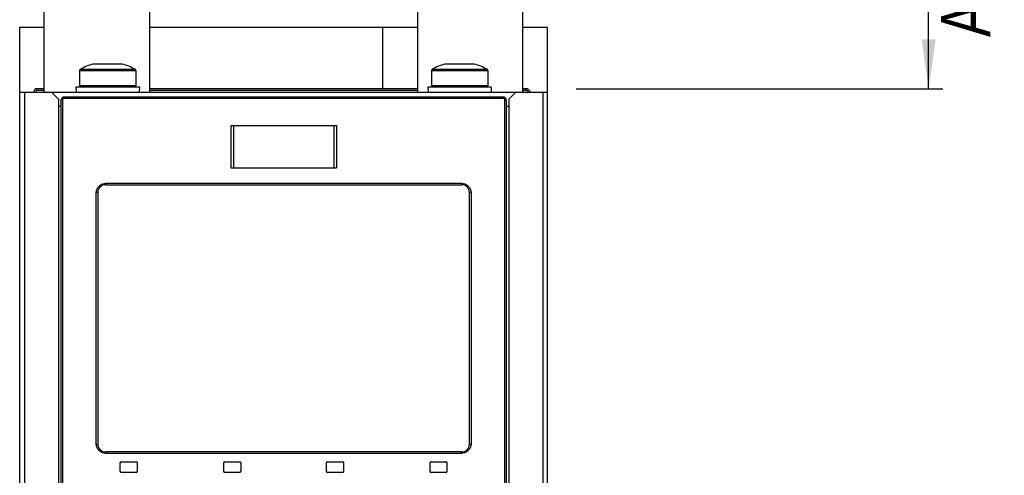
# Model space of a CAD drawing. Extents: x 0 to 594, y 0 to 420.
# Tile 5 of 28: x 77 to 147, y 258 to 291. Entities that reach past the tile are written whole.
import ezdxf

# ---------------------------------------------------------------- set-up
doc = ezdxf.new("R2010")
doc.units = 0
doc.header["$LTSCALE"] = 32.67
doc.layers.get('0').update_dxf_attribs({"linetype": 'CONTINUOUS'})
doc.styles.get("Standard").update_dxf_attribs({"font": 'txt', "width": 0.8})
doc.dimstyles.get("Standard").update_dxf_attribs({"dimtxt": 2.5, "dimasz": 2.5, "dimexe": 1.25, "dimexo": 0.625, "dimtad": 1, "dimcen": 2.5, "dimazin": 3, "dimtfac": 1, "dimtmove": 0, "dimatfit": 3})

# ---------------------------------------------------------------- blocks, each defined once
blk = doc.blocks.new('_FILLED')
at = {"color": 0, "linetype": 'BYBLOCK'}
blk.add_solid([(0, 0), (-1, 0.143), (-1, -0.143)], dxfattribs=at)
blk = doc.blocks.new('*D0')
at = {"color": 2, "linetype": 'CONTINUOUS'}
for p, q in [((133.531, 336.044), (142.224, 336.044)), ((141.224, 336.044), (141.224, 310.938)), ((141.224, 285.833), (141.224, 310.938)), ((116.19, 285.833), (142.224, 285.833))]:
    blk.add_line(p, q, dxfattribs=at)
at = {"color": 2, "linetype": 'CONTINUOUS', "xscale": 3.5, "yscale": 3.5, "zscale": 3.5}
for p, rotation in [((141.224, 336.044), 90), ((141.224, 285.833), 270)]:
    blk.add_blockref('_FILLED', p, dxfattribs=dict(at, rotation=rotation))
at = {"color": 5, "linetype": 'CONTINUOUS', "width": 0.8}
for s, p in [('AIR SPACE OUTLET', (145.599, 289.508)), ('100', (140.349, 313.308)), ('MIN ', (140.349, 302.108))]:
    blk.add_text(s, height=3.5, rotation=90, dxfattribs=at).set_placement(p)

msp = doc.modelspace()

# ---------------------------------------------------------------- linework, layer by layer
at = {"color": 7, "linetype": 'CONTINUOUS'}
for p, q in [((78.409, 285.583), (78.409, 302.94)), ((112.409, 285.583), (112.409, 302.94)), ((85.909, 285.583), (85.909, 291.834)), ((104.909, 291.834), (104.909, 285.583)), ((76.659, 190.208), (76.659, 290.208)), ((76.659, 290.208), (78.409, 290.208)), ((85.909, 290.208), (104.909, 290.208)), ((102.444, 285.833), (102.444, 290.208)), ((112.409, 290.208), (114.159, 290.208)), ((114.159, 190.208), (114.159, 290.208)), ((83.934, 287.583), (81.884, 287.583)), ((108.934, 287.583), (106.884, 287.583)), ((80.909, 287.122), (80.909, 286.033)), ((84.909, 287.122), (84.909, 286.033)), ((105.909, 287.122), (105.909, 286.033)), ((109.909, 287.122), (109.909, 286.033)), ((76.659, 285.583), (114.159, 285.583)), ((77.002, 285.583), (77.002, 219.601)), ((78.409, 285.833), (77.909, 285.833)), ((79.409, 285.083), (78.909, 285.583)), ((80.659, 285.947), (80.677, 285.583)), ((85.159, 285.947), (80.659, 285.947)), ((84.909, 286.033), (80.909, 286.033)), ((81.923, 286.008), (80.913, 285.959)), ((83.896, 286.008), (81.923, 286.008)), ((83.896, 286.008), (84.906, 285.959)), ((85.159, 285.947), (85.142, 285.583)), ((104.909, 285.833), (85.909, 285.833)), ((105.659, 285.947), (105.677, 285.583)), ((110.159, 285.947), (105.659, 285.947)), ((109.909, 286.033), (105.909, 286.033)), ((106.923, 286.008), (105.913, 285.959)), ((108.896, 286.008), (106.923, 286.008)), ((108.896, 286.008), (109.906, 285.959)), ((110.159, 285.947), (110.142, 285.583)), ((111.909, 285.583), (111.409, 285.083)), ((112.659, 285.833), (112.409, 285.833)), ((113.817, 285.583), (113.817, 219.601)), ((79.409, 285.083), (79.409, 221.083)), ((79.609, 221.383), (79.609, 285.033)), ((111.009, 285.233), (79.809, 285.233)), ((111.209, 285.033), (111.209, 221.383)), ((111.409, 285.083), (111.409, 221.083)), ((79.409, 284.583), (79.609, 284.583)), ((111.209, 284.583), (111.409, 284.583)), ((91.659, 283.208), (91.659, 280.208)), ((91.659, 283.208), (99.159, 283.208)), ((99.159, 283.208), (99.159, 280.208)), ((91.659, 280.208), (99.159, 280.208)), ((82.209, 278.458), (82.209, 260.558)), ((82.759, 279.008), (108.059, 279.008)), ((108.609, 260.558), (108.609, 278.458)), ((108.059, 260.008), (82.759, 260.008)), ((83.784, 259.208), (83.784, 258.658)), ((83.884, 259.308), (84.934, 259.308)), ((85.034, 258.658), (85.034, 259.208)), ((91.134, 259.208), (91.134, 258.658)), ((91.234, 259.308), (92.284, 259.308)), ((92.384, 258.658), (92.384, 259.208)), ((98.434, 259.208), (98.434, 258.658)), ((98.534, 259.308), (99.584, 259.308)), ((99.684, 258.658), (99.684, 259.208)), ((105.784, 259.208), (105.784, 258.658)), ((105.884, 259.308), (106.934, 259.308)), ((107.034, 258.658), (107.034, 259.208)), ((84.934, 258.558), (83.884, 258.558)), ((92.284, 258.558), (91.234, 258.558)), ((99.584, 258.558), (98.534, 258.558)), ((106.934, 258.558), (105.884, 258.558))]:
    msp.add_line(p, q, dxfattribs=at)
at = {"color": 9, "linetype": 'CONTINUOUS'}
for p, q in [((80.909, 287.122), (84.907, 287.122)), ((80.961, 287.209), (84.858, 287.209)), ((105.909, 287.122), (109.907, 287.122)), ((105.961, 287.209), (109.858, 287.209)), ((77.909, 285.708), (77.909, 285.833)), ((78.409, 285.708), (77.909, 285.708)), ((104.909, 285.708), (85.909, 285.708)), ((112.659, 285.708), (112.409, 285.708)), ((112.659, 285.708), (112.659, 285.833)), ((79.698, 285.033), (79.609, 285.033)), ((79.698, 285.033), (79.698, 221.383)), ((111.021, 285.133), (79.798, 285.133)), ((111.071, 285.119), (111.021, 285.133)), ((111.121, 221.383), (111.121, 285.033)), ((111.121, 285.033), (111.209, 285.033)), ((91.835, 283.208), (91.835, 280.208)), ((98.984, 283.208), (98.984, 280.208)), ((82.551, 279.076), (82.75, 279.108)), ((82.75, 279.108), (108.069, 279.108)), ((108.069, 279.108), (108.268, 279.076)), ((82.1, 278.458), (82.131, 278.657)), ((82.1, 260.558), (82.1, 278.458)), ((82.209, 278.458), (82.1, 278.458)), ((108.719, 278.458), (108.609, 278.458)), ((108.688, 278.656), (108.719, 278.458)), ((108.719, 278.458), (108.719, 260.558)), ((82.131, 260.359), (82.1, 260.558)), ((82.1, 260.558), (82.209, 260.558)), ((108.609, 260.558), (108.719, 260.558)), ((108.719, 260.558), (108.688, 260.359)), ((82.75, 259.908), (82.551, 259.939)), ((108.069, 259.908), (82.75, 259.908)), ((108.268, 259.939), (108.069, 259.908))]:
    msp.add_line(p, q, dxfattribs=at)
for points in [[(112.784, 285.583), (112.784, 285.596), (112.781, 285.611), (112.776, 285.628), (112.768, 285.645), (112.756, 285.662), (112.739, 285.679), (112.717, 285.693), (112.69, 285.704), (112.659, 285.708)], [(79.798, 285.133), (79.749, 285.119), (79.712, 285.083), (79.698, 285.033)], [(79.809, 285.233), (79.804, 285.219), (79.8, 285.182), (79.798, 285.133)], [(111.021, 285.133), (111.019, 285.184), (111.015, 285.22), (111.009, 285.233)], [(111.121, 285.033), (111.108, 285.082), (111.071, 285.119)], [(82.131, 278.657), (82.224, 278.839), (82.369, 278.984), (82.551, 279.076)], [(82.75, 279.108), (82.752, 279.056), (82.755, 279.021), (82.759, 279.008)], [(108.059, 279.008), (108.064, 279.022), (108.067, 279.059), (108.069, 279.108)], [(108.268, 279.076), (108.45, 278.984), (108.596, 278.838), (108.688, 278.656)], [(82.551, 259.939), (82.369, 260.031), (82.223, 260.177), (82.131, 260.359)], [(108.688, 260.359), (108.595, 260.176), (108.45, 260.031), (108.268, 259.939)], [(82.759, 260.008), (82.755, 259.994), (82.752, 259.957), (82.75, 259.908)], [(108.069, 259.908), (108.067, 259.959), (108.064, 259.995), (108.059, 260.008)]]:
    msp.add_lwpolyline(points, dxfattribs=at)
at = {"color": 7, "linetype": 'CONTINUOUS'}
for centre, radius, start, end in [((82.909, 283.716), 4, 104.84767, 119.15537), ((82.909, 283.716), 4, 60.84463, 75.15233), ((107.909, 283.716), 4, 104.84767, 119.15537), ((107.909, 283.716), 4, 60.84463, 75.15233), ((81.009, 287.122), 0.1, 119.15537, 180), ((84.809, 287.122), 0.1, 0, 60.84463), ((106.009, 287.122), 0.1, 119.15537, 180), ((109.809, 287.122), 0.1, 0, 60.84463), ((77.909, 285.583), 0.25, 90, 175.9304), ((112.659, 285.583), 0.25, 0, 90), ((79.809, 285.033), 0.2, 90, 180), ((111.009, 285.033), 0.2, 0, 90), ((82.759, 278.458), 0.55, 90, 180), ((108.059, 278.458), 0.55, 0, 90), ((82.759, 260.558), 0.55, 180, 270), ((108.059, 260.558), 0.55, 270, 360), ((83.884, 259.208), 0.1, 90, 180), ((84.934, 259.208), 0.1, 0, 90), ((91.234, 259.208), 0.1, 90, 180), ((92.284, 259.208), 0.1, 0, 90), ((98.534, 259.208), 0.1, 90, 180), ((99.584, 259.208), 0.1, 0, 90), ((105.884, 259.208), 0.1, 90, 180), ((106.934, 259.208), 0.1, 0, 90), ((83.884, 258.658), 0.1, 180, 270), ((84.934, 258.658), 0.1, 270, 360), ((91.234, 258.658), 0.1, 180, 270), ((92.284, 258.658), 0.1, 270, 360), ((98.534, 258.658), 0.1, 180, 270), ((99.584, 258.658), 0.1, 270, 360), ((105.884, 258.658), 0.1, 180, 270), ((106.934, 258.658), 0.1, 270, 360)]:
    msp.add_arc(centre, radius, start, end, dxfattribs=at)
at = {"color": 9, "linetype": 'CONTINUOUS'}
msp.add_arc((77.909, 285.583), 0.125, 90, 180, dxfattribs=at)

# ---------------------------------------------------------------- dimensions: what is measured, and where the dimension line sits
at = {"color": 2, "linetype": 'CONTINUOUS'}
dim = msp.add_linear_dim(base=(141.224, 285.833), p1=(133.531, 336.044), p2=(116.19, 285.833), angle=270, dimstyle='Standard', dxfattribs=at)
dim.commit()
dim.dimension.update_dxf_attribs({"geometry": '*D0', "text_midpoint": (141.224, 311.908), "dimtype": 128})

doc.saveas('drawing.dxf')
